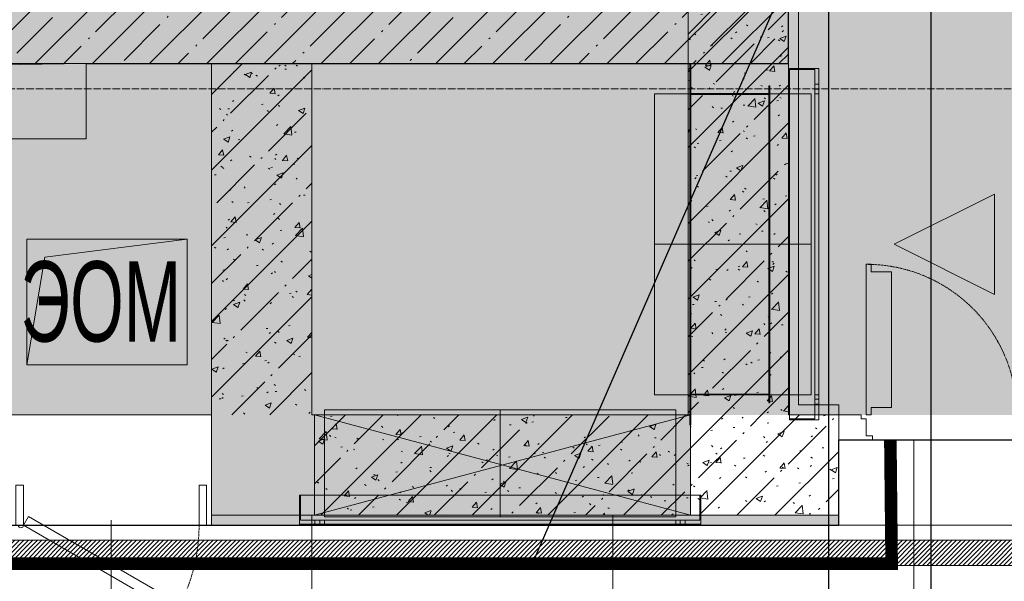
# Model space of a CAD drawing. Header units: millimetres. Extents: x -551130 to 178656, y -69521 to 202936.
# Tile 210 of 256: x -166985 to -165023, y 167888 to 169007. Entities that reach past the tile are written whole.
import ezdxf
from ezdxf import colors
from ezdxf.entities.mleader import LeaderData, LeaderLine
from ezdxf.math import Vec2, Vec3

# ---------------------------------------------------------------- set-up
doc = ezdxf.new("R2010")
doc.units = ezdxf.units.MM
for name, pattern in [('( Hidden )', [0.375, 0.25, -0.125]), ('-D1-02х01', [3, 2, -1]), ('-D1-03x03', [6, 3, -3]), ('-D1d1-15x02', [19, 15, -2, 0, -2]), ('DASHDOT', [25.4, 12.7, -6.35, 0, -6.35])]:
    doc.linetypes.add(name, pattern=pattern)
doc.layers.get('Defpoints').update_dxf_attribs({"color": 31})
for name, color, linetype, lineweight in [('_0', 7, 'Continuous', 13), ('A-DETL-GENF', 7, 'Continuous', 5), ('A-DOOR', 7, 'Continuous', 5), ('A-DOOR-IDEN', 7, 'Continuous', 9), ('A-GENM-HDLN', 7, '-D1-03x03', 5), ('A-GLAZ', 7, 'Continuous', 5), ('A-WALL', 7, 'Continuous', 5), ('A-WALL-FNSH', 8, 'Continuous', 5), ('dim_pot', 183, 'Continuous', 9), ('dim_razv', 93, 'DASHDOT', 9), ('I-WALL', 7, 'Continuous', 5), ('M-EQPM', 7, 'Continuous', 5), ('M-EQPM-IDEN', 7, 'Continuous', 5), ('pot', 183, 'Continuous', 15), ('pot sh', 183, 'Continuous', 15), ('S-GRID', 7, 'Continuous', 5)]:
    doc.layers.add(name, color=color, linetype=linetype, lineweight=lineweight)
doc.layers.add('PDF11_0', color=30, linetype='Continuous', true_color=0xff7f00)
doc.layers.add('PDF7_Geometry', color=7, linetype='Continuous', true_color=0xaaaaaa)
doc.layers.add('pol', color=7, linetype='Continuous', lineweight=15, true_color=0x738991)
doc.layers.add('Сводный план', color=1, linetype='Continuous', lineweight=0, true_color=0xff0000)
doc.styles.add('Arial Narrow_1', font='txt', dxfattribs={"width": 0.75, "height": 200})
doc.styles.add('In tre', font='isocpeur.ttf', dxfattribs={"width": 0.8, "oblique": 10})
pattern_1 = [(45, (-192252.93, 158219.39), (-75.43415, 75.43415), [106.68, -17.78, 3.556, -17.78]), (45, (-192252.93, 158294.77), (-75.43415, 75.43415), []), (50, (-192252.93, 158219.39), (127.5292, -11.15758), [13.335, -146.685]), (355, (-192252.93, 158219.39), (-24.66966, 133.74), [10.668, -117.348]), (100.451, (-192242.31, 158218.46), (102.85973, 122.5818), [11.333, -124.663]), (46.184, (-192252.93, 158254.95), (189.75516, -29.4304), [20.002, -220.027]), (96.636, (-192237.12, 158252.5), (166.1822, 173.1996), [17, -186.995]), (351.184, (-192252.93, 158254.95), (166.1839, 173.1976), [16.002, -176.022]), (21, (-192235.15, 158246.06), (106.13027, -71.58603), [13.335, -146.685]), (326, (-192235.15, 158246.06), (43.2619, 128.93175), [10.668, -117.348]), (71.451, (-192226.31, 158240.09), (149.392, 57.34505), [11.333, -124.663]), (37.5, (-192252.935, 158219.386), (2.16223, 59.18836), [3.353, -112.573, 3.353, -115.773, -117.792]), (37.5, (-192252.935, 158219.386), (2.16223, 59.18836), [-235.052, 3.353, -114.44]), (7.5, (-192252.935, 158219.386), (46.77386, 70.12615), [3.353, -64.567, 3.353, -109.906, -44.894]), (7.5, (-192252.935, 158219.386), (46.77386, 70.12615), [-181.178, 3.353, -41.542]), (327.5, (-192292.584, 158219.386), (94.91367, -4.01009), [3.353, -41.097, 3.353, -135.331, -184.023]), (327.5, (-192292.584, 158219.386), (94.91367, -4.01009), [-183.134, 3.353, -180.67]), (317.5, (-192310.36, 158219.386), (103.69057, 17.79882), [3.353, -54.432, 3.353, -88.748, -130.683]), (317.5, (-192310.36, 158219.386), (103.69057, 17.79882), [-149.885, 3.353, -127.33])]

# ---------------------------------------------------------------- blocks, each defined once
blk = doc.blocks.new('ghftytytd')
at = {"layer": 'PDF7_Geometry', "color": 3, "lineweight": 18, "true_color": 0x00ff00}
for points in [[(26653, 9930), (26653, 10650), (26655, 10650), (26653, 10650), (26653, 9930), (26655, 9930)], [(26655, 10650), (26655, 9930)], [(26910.2, 10640), (26910.2, 9940), (26852.2, 9940), (26910.2, 9940), (26910.2, 10640), (26852.2, 10640)], [(26852.2, 9940), (26852.2, 10640)], [(26852.2, 9942), (26902.2, 9942), (26852.2, 9942), (26852.2, 10638), (26902.2, 10638), (26852.2, 10638)], [(26902.2, 9942), (26902.2, 10638)], [(26811, 9974), (26811, 10606), (26813, 10606), (26811, 10606), (26811, 9974), (26813, 9974), (26813, 10606), (26813, 9974)], [(26902.2, 10609), (26910.2, 10609)], [(26902.2, 10609), (26902.2, 10608.8), (26902.2, 10608.3), (26902.2, 10607.5), (26902.2, 10606.5), (26902.2, 10605.3), (26902.2, 10604), (26902.2, 10602.7), (26902.2, 10601.5), (26902.2, 10600.5), (26902.2, 10599.6), (26902.2, 10599.1), (26902.2, 10599), (26902.2, 10599.1), (26902.2, 10599.6), (26902.2, 10600.5), (26902.2, 10601.5), (26902.2, 10602.7), (26902.2, 10604), (26902.2, 10605.3), (26902.2, 10606.5), (26902.2, 10607.5), (26902.2, 10608.3), (26902.2, 10608.8)], [(26910.2, 10599), (26902.2, 10599)], [(26910.2, 10599), (26910.2, 10599.1), (26910.2, 10599.6), (26910.2, 10600.5), (26910.2, 10601.5), (26910.2, 10602.7), (26910.2, 10604), (26910.2, 10605.3), (26910.2, 10606.5), (26910.2, 10607.5), (26910.2, 10608.3), (26910.2, 10608.8), (26910.2, 10609), (26910.2, 10608.8), (26910.2, 10608.3), (26910.2, 10607.5), (26910.2, 10606.5), (26910.2, 10605.3), (26910.2, 10604), (26910.2, 10602.7), (26910.2, 10601.5), (26910.2, 10600.5), (26910.2, 10599.6), (26910.2, 10599.1)], [(26583, 9990), (26583, 10590)], [(26653, 10590.1), (26813, 10590.1)], [(26653, 10590.1), (26653, 10589.9)], [(26653, 9990), (26653, 10590)], [(26653, 10589.9), (26813, 10589.9)], [(26813, 9991.5), (26813, 10588.5), (26653, 10588.5), (26813, 10588.5), (26813, 9991.5), (26653, 9991.5)], [(26653, 10588.5), (26653, 9991.5)], [(26655, 9990), (26655, 10590), (26811, 10590), (26655, 10590), (26655, 9990), (26811, 9990)], [(26811, 10590), (26811, 9990)], [(26813, 10590.1), (26813, 10589.9)], [(26895.2, 10590), (26895.2, 9990)], [(26902.2, 9990), (26910.2, 9990), (26902.2, 9990), (26902.2, 10590), (26910.2, 10590), (26902.2, 10590)], [(26910.2, 9990), (26910.2, 10590)], [(27260.2, 10190), (27060.2, 10290), (27260.2, 10390)], [(27260.2, 10390), (27260.2, 10190), (27060.2, 10290)], [(26653, 9990), (26583, 9990)], [(26653, 9990.1), (26813, 9990.1)], [(26653, 9990.1), (26653, 9989.9)], [(26653, 9990), (26895.2, 9990)], [(26653, 9989.9), (26813, 9989.9)], [(26813, 9990.1), (26813, 9989.9)], [(26902.2, 9981), (26910.2, 9981)], [(26902.2, 9981), (26902.2, 9980.8), (26902.2, 9980.3), (26902.2, 9979.5), (26902.2, 9978.5), (26902.2, 9977.3), (26902.2, 9976), (26902.2, 9974.7), (26902.2, 9973.5), (26902.2, 9972.5), (26902.2, 9971.6), (26902.2, 9971.1), (26902.2, 9971), (26902.2, 9971.1), (26902.2, 9971.6), (26902.2, 9972.5), (26902.2, 9973.5), (26902.2, 9974.7), (26902.2, 9976), (26902.2, 9977.3), (26902.2, 9978.5), (26902.2, 9979.5), (26902.2, 9980.3), (26902.2, 9980.8)], [(26910.2, 9971), (26902.2, 9971)], [(26910.2, 9971), (26910.2, 9971.1), (26910.2, 9971.6), (26910.2, 9972.5), (26910.2, 9973.5), (26910.2, 9974.7), (26910.2, 9976), (26910.2, 9977.3), (26910.2, 9978.5), (26910.2, 9979.5), (26910.2, 9980.3), (26910.2, 9980.8), (26910.2, 9981), (26910.2, 9980.8), (26910.2, 9980.3), (26910.2, 9979.5), (26910.2, 9978.5), (26910.2, 9977.3), (26910.2, 9976), (26910.2, 9974.7), (26910.2, 9973.5), (26910.2, 9972.5), (26910.2, 9971.6), (26910.2, 9971.1)], [(25925, 9960), (26625, 9960)], [(25925, 9747), (25925, 9960)], [(26625, 9747), (26625, 9960)], [(26675, 9732), (25875, 9732), (25875, 9790), (25875, 9732), (26675, 9732), (26675, 9790)], [(25875, 9790), (26675, 9790)], [(25877, 9790), (25877, 9740), (25877, 9790), (26673, 9790), (26673, 9740), (26673, 9790)], [(25877, 9740), (26673, 9740)], [(25906, 9732), (25906, 9740)], [(25916, 9740), (25915.8, 9740), (25915.3, 9740), (25914.5, 9740), (25913.5, 9740), (25912.3, 9740), (25911, 9740), (25909.7, 9740), (25908.5, 9740), (25907.4, 9740), (25906.6, 9740), (25906.1, 9740), (25906, 9740), (25906.1, 9740), (25906.6, 9740), (25907.4, 9740), (25908.5, 9740), (25909.7, 9740), (25911, 9740), (25912.3, 9740), (25913.5, 9740), (25914.5, 9740), (25915.3, 9740), (25915.8, 9740)], [(25916, 9740), (25916, 9732)], [(25925, 9747), (26625, 9747)], [(25925, 9740), (25925, 9732), (25925, 9740), (26625, 9740), (26625, 9732), (26625, 9740)], [(26634, 9732), (26634, 9740)], [(26644, 9740), (26643.8, 9740), (26643.3, 9740), (26642.5, 9740), (26641.5, 9740), (26640.3, 9740), (26639, 9740), (26637.7, 9740), (26636.5, 9740), (26635.4, 9740), (26634.6, 9740), (26634.2, 9740), (26634, 9740), (26634.2, 9740), (26634.6, 9740), (26635.4, 9740), (26636.5, 9740), (26637.7, 9740), (26639, 9740), (26640.3, 9740), (26641.5, 9740), (26642.5, 9740), (26643.3, 9740), (26643.8, 9740)], [(26644, 9740), (26644, 9732)], [(25906, 9732), (25906.1, 9732), (25906.6, 9732), (25907.4, 9732), (25908.5, 9732), (25909.7, 9732), (25911, 9732), (25912.3, 9732), (25913.5, 9732), (25914.5, 9732), (25915.3, 9732), (25915.8, 9732), (25916, 9732), (25915.8, 9732), (25915.3, 9732), (25914.5, 9732), (25913.5, 9732), (25912.3, 9732), (25911, 9732), (25909.7, 9732), (25908.5, 9732), (25907.4, 9732), (25906.6, 9732), (25906.1, 9732)], [(25925, 9732), (26625, 9732)], [(26634, 9732), (26634.2, 9732), (26634.6, 9732), (26635.4, 9732), (26636.5, 9732), (26637.7, 9732), (26639, 9732), (26640.3, 9732), (26641.5, 9732), (26642.5, 9732), (26643.3, 9732), (26643.8, 9732), (26644, 9732), (26643.8, 9732), (26643.3, 9732), (26642.5, 9732), (26641.5, 9732), (26640.3, 9732), (26639, 9732), (26637.7, 9732), (26636.5, 9732), (26635.4, 9732), (26634.6, 9732), (26634.2, 9732)]]:
    blk.add_lwpolyline(points, close=True, dxfattribs=at)
for points in [[(26902.2, 10609), (26902.2, 10608.8), (26902.2, 10608.3), (26902.2, 10607.5), (26902.2, 10606.5), (26902.2, 10605.3), (26902.2, 10604), (26902.2, 10602.7), (26902.2, 10601.5), (26902.2, 10600.5), (26902.2, 10599.6), (26902.2, 10599.1), (26902.2, 10599)], [(26902.2, 10599), (26902.2, 10599.1), (26902.2, 10599.6), (26902.2, 10600.5), (26902.2, 10601.5), (26902.2, 10602.7), (26902.2, 10604), (26902.2, 10605.3), (26902.2, 10606.5), (26902.2, 10607.5), (26902.2, 10608.3), (26902.2, 10608.8), (26902.2, 10609)], [(26910.2, 10599), (26910.2, 10599.1), (26910.2, 10599.6), (26910.2, 10600.5), (26910.2, 10601.5), (26910.2, 10602.7), (26910.2, 10604), (26910.2, 10605.3), (26910.2, 10606.5), (26910.2, 10607.5), (26910.2, 10608.3), (26910.2, 10608.8), (26910.2, 10609)], [(26910.2, 10609), (26910.2, 10608.8), (26910.2, 10608.3), (26910.2, 10607.5), (26910.2, 10606.5), (26910.2, 10605.3), (26910.2, 10604), (26910.2, 10602.7), (26910.2, 10601.5), (26910.2, 10600.5), (26910.2, 10599.6), (26910.2, 10599.1), (26910.2, 10599)], [(26583, 10590), (26653, 10590)], [(26583, 10590), (26653, 10590)], [(26813, 10590), (26653, 10590)], [(26653, 10590), (26653, 9990)], [(26653, 9990), (26653, 10590)], [(26653, 10590), (26813, 10590)], [(26653, 10590), (26653, 9990)], [(26653, 9990), (26653, 10590)], [(26653, 10590), (26895.2, 10590)], [(26895.2, 10590), (26653, 10590)], [(26653, 10590), (26813, 10590)], [(26813, 10590), (26653, 10590)], [(26653, 9990), (26653, 10590)], [(26653, 10590), (26813, 10590)], [(26813, 10590), (26653, 10590)], [(26653, 10590), (26653, 9990)], [(26653, 9990), (26653, 10590)], [(26653, 10590), (26813, 10590)], [(26653, 9990), (26653, 10590)], [(26653, 10590), (26813, 10590)], [(26813, 9990), (26813, 10590)], [(26813, 10590), (26813, 9990)], [(26813, 10590), (26813, 9990)], [(26813, 9990), (26813, 10590)], [(26813, 10590), (26813, 9990)], [(26813, 10590), (26813, 9990)], [(26895.2, 10290), (26653, 10290), (26583, 10290)], [(26653, 9990), (26813, 9990)], [(26813, 9990), (26653, 9990)], [(26653, 9990), (26813, 9990)], [(26813, 9990), (26653, 9990)], [(26813, 9990), (26653, 9990)], [(26653, 9990), (26813, 9990)], [(26813, 9990), (26653, 9990)], [(26813, 9990), (26653, 9990)], [(26902.2, 9981), (26902.2, 9980.8), (26902.2, 9980.3), (26902.2, 9979.5), (26902.2, 9978.5), (26902.2, 9977.3), (26902.2, 9976), (26902.2, 9974.7), (26902.2, 9973.5), (26902.2, 9972.5), (26902.2, 9971.6), (26902.2, 9971.1), (26902.2, 9971)], [(26902.2, 9971), (26902.2, 9971.1), (26902.2, 9971.6), (26902.2, 9972.5), (26902.2, 9973.5), (26902.2, 9974.7), (26902.2, 9976), (26902.2, 9977.3), (26902.2, 9978.5), (26902.2, 9979.5), (26902.2, 9980.3), (26902.2, 9980.8), (26902.2, 9981)], [(26910.2, 9971), (26910.2, 9971.1), (26910.2, 9971.6), (26910.2, 9972.5), (26910.2, 9973.5), (26910.2, 9974.7), (26910.2, 9976), (26910.2, 9977.3), (26910.2, 9978.5), (26910.2, 9979.5), (26910.2, 9980.3), (26910.2, 9980.8), (26910.2, 9981)], [(26910.2, 9981), (26910.2, 9980.8), (26910.2, 9980.3), (26910.2, 9979.5), (26910.2, 9978.5), (26910.2, 9977.3), (26910.2, 9976), (26910.2, 9974.7), (26910.2, 9973.5), (26910.2, 9972.5), (26910.2, 9971.6), (26910.2, 9971.1), (26910.2, 9971)], [(26275, 9747), (26275, 9960)], [(25916, 9740), (25915.8, 9740), (25915.3, 9740), (25914.5, 9740), (25913.5, 9740), (25912.3, 9740), (25911, 9740), (25909.7, 9740), (25908.5, 9740), (25907.4, 9740), (25906.6, 9740), (25906.1, 9740), (25906, 9740)], [(25906, 9740), (25906.1, 9740), (25906.6, 9740), (25907.4, 9740), (25908.5, 9740), (25909.7, 9740), (25911, 9740), (25912.3, 9740), (25913.5, 9740), (25914.5, 9740), (25915.3, 9740), (25915.8, 9740), (25916, 9740)], [(26644, 9740), (26643.8, 9740), (26643.3, 9740), (26642.5, 9740), (26641.5, 9740), (26640.3, 9740), (26639, 9740), (26637.7, 9740), (26636.5, 9740), (26635.4, 9740), (26634.6, 9740), (26634.2, 9740), (26634, 9740)], [(26634, 9740), (26634.2, 9740), (26634.6, 9740), (26635.4, 9740), (26636.5, 9740), (26637.7, 9740), (26639, 9740), (26640.3, 9740), (26641.5, 9740), (26642.5, 9740), (26643.3, 9740), (26643.8, 9740), (26644, 9740)], [(25906, 9732), (25906.1, 9732), (25906.6, 9732), (25907.4, 9732), (25908.5, 9732), (25909.7, 9732), (25911, 9732), (25912.3, 9732), (25913.5, 9732), (25914.5, 9732), (25915.3, 9732), (25915.8, 9732), (25916, 9732)], [(25916, 9732), (25915.8, 9732), (25915.3, 9732), (25914.5, 9732), (25913.5, 9732), (25912.3, 9732), (25911, 9732), (25909.7, 9732), (25908.5, 9732), (25907.4, 9732), (25906.6, 9732), (25906.1, 9732), (25906, 9732)], [(26634, 9732), (26634.2, 9732), (26634.6, 9732), (26635.4, 9732), (26636.5, 9732), (26637.7, 9732), (26639, 9732), (26640.3, 9732), (26641.5, 9732), (26642.5, 9732), (26643.3, 9732), (26643.8, 9732), (26644, 9732)], [(26644, 9732), (26643.8, 9732), (26643.3, 9732), (26642.5, 9732), (26641.5, 9732), (26640.3, 9732), (26639, 9732), (26637.7, 9732), (26636.5, 9732), (26635.4, 9732), (26634.6, 9732), (26634.2, 9732), (26634, 9732)]]:
    blk.add_lwpolyline(points, dxfattribs=at)
blk = doc.blocks.new('hgkjgkkl')
at = {"layer": 'PDF11_0', "lineweight": 25}
blk.add_lwpolyline([(29957.3, 19543.3), (27197.2, 19543.3), (27197.2, 17733.5), (26922, 17733.5), (26922, 19543.3), (20798.5, 19543.3), (20798.5, 19181.3), (20436.5, 19181.3), (20436.5, 19543.3), (19420.5, 19543.3), (19420.5, 9311.3), (26930.5, 9311.3), (26930.5, 11017.3), (27133.7, 11017.3), (27133.7, 9311.3), (30395.5, 9311.3)], dxfattribs=at)
blk = doc.blocks.new('A_DOR_Door - INT_1_Double_50_1450Wx2200_ЛК-7183141-50_AS_M_L17')
at = {"layer": 'A-DOOR'}
for p, q in [((-725, -50), (-658, -50)), ((-725, -100), (-725, -50)), ((-670, -58), (-670, -92)), ((-658, -58), (-670, -58)), ((-658, -50), (-658, -58)), ((658, -50), (725, -50)), ((658, -58), (658, -50)), ((670, -58), (658, -58)), ((670, -92), (670, -58)), ((725, -50), (725, -100)), ((-680, -92), (-680, -100)), ((-670, -92), (-680, -92)), ((680, -92), (670, -92)), ((680, -100), (680, -92)), ((-680, -100), (-725, -100)), ((-670, -100), (-670, -1140)), ((-660, -100), (-670, -100)), ((-670, -100), (-670, -190)), ((-660, -115), (-660, -100)), ((-620, -115), (-660, -115)), ((-620, -190), (-620, -115)), ((620, -115), (660, -115)), ((620, -190), (620, -115)), ((660, -100), (670, -100)), ((660, -115), (660, -100)), ((670, -100), (670, -400)), ((670, -100), (670, -190)), ((725, -100), (680, -100)), ((-670, -190), (-670, -1050)), ((-620, -1050), (-620, -190)), ((620, -310), (620, -190)), ((670, -190), (670, -310)), ((620, -385), (620, -310)), ((670, -310), (670, -400)), ((660, -385), (620, -385)), ((660, -400), (660, -385)), ((670, -400), (660, -400)), ((-670, -1050), (-670, -1140)), ((-620, -1125), (-620, -1050)), ((-660, -1140), (-660, -1125)), ((-660, -1125), (-620, -1125)), ((-670, -1140), (-660, -1140))]:
    blk.add_line(p, q, dxfattribs=at)
at = {"layer": 'A-DOOR', "linetype": '-D1-02х01'}
for centre, radius, start, end in [((-670, -100), 1040, 270, 0), ((670, -100), 300, 180, 270)]:
    blk.add_arc(centre, radius, start, end, dxfattribs=at)
blk = doc.blocks.new('A_MEQ_OpeningWall-Rectangular - ОВ-5349252-50_AS_M_L17')
at = {"layer": 'A-DETL-GENF', "true_color": 0x808080, "transparency": 33554534}
blk.add_hatch(color=8, dxfattribs=at).paths.add_polyline_path([(366.9, 100), (-250, 100), (-250, -100), (500, -100), (500, 100)])
at = {"layer": 'A-DETL-GENF'}
for p, q in [((500, 100), (-250, -100)), ((-250, 100), (500, -100)), ((500, 100), (-250, 100)), ((-250, 100), (-250, -100)), ((500, -100), (500, 100)), ((-250, -100), (500, -100))]:
    blk.add_line(p, q, dxfattribs=at)
at = {"layer": 'A-GLAZ'}
for p, q in [((-250, 100), (-250, -100)), ((500, 100), (500, -100))]:
    blk.add_line(p, q, dxfattribs=at)
blk = doc.blocks.new('A_MEQ_OpeningShaft-Rectangular - ЭОМ-4654336-50_AS_M_L17')
at = {"layer": 'A-DETL-GENF', "linetype": '-D1-03x03'}
blk.add_hatch(color=256, dxfattribs=at).paths.add_polyline_path([(0, -150), (21.4, -21.4), (1550, 0), (0, 0)])
at = {"layer": 'A-DETL-GENF'}
for p, q in [((1550, 0), (21.4, -21.4)), ((1550, -150), (1550, 0)), ((1550, 0), (0, 0)), ((0, 0), (0, -150)), ((21.4, -21.4), (1550, 0)), ((1550, 0), (1550, -150)), ((21.4, -21.4), (0, -150)), ((0, -150), (21.4, -21.4)), ((0, -150), (1550, -150)), ((0, -150), (1550, -150))]:
    blk.add_line(p, q, dxfattribs=at)
at = {"layer": 'A-GENM-HDLN'}
for p, q in [((1550, 0), (0, 0)), ((0, 0), (0, -150)), ((1550, -150), (1550, 0)), ((0, -150), (1550, -150))]:
    blk.add_line(p, q, dxfattribs=at)
blk = doc.blocks.new('A_MEQ_OpeningShaft-Rectangular - ЭОМ-7331879-50_AS_M_L17')
at = {"layer": 'A-DETL-GENF', "linetype": '-D1-03x03'}
blk.add_hatch(color=256, dxfattribs=at).paths.add_polyline_path([(0, -250), (35.7, -35.7), (320, 0), (0, 0)])
at = {"layer": 'A-DETL-GENF'}
for p, q in [((320, 0), (35.7, -35.7)), ((320, -250), (320, 0)), ((320, 0), (0, 0)), ((0, 0), (0, -250)), ((35.7, -35.7), (320, 0)), ((320, 0), (320, -250)), ((35.7, -35.7), (0, -250)), ((0, -250), (35.7, -35.7)), ((0, -250), (320, -250)), ((0, -250), (320, -250))]:
    blk.add_line(p, q, dxfattribs=at)
at = {"layer": 'A-GENM-HDLN'}
for p, q in [((320, 0), (0, 0)), ((0, 0), (0, -250)), ((320, -250), (320, 0)), ((0, -250), (320, -250))]:
    blk.add_line(p, q, dxfattribs=at)
blk = doc.blocks.new('A_MEQ_DoorWall - ОВ-7420729-50_AS_M_L17')
at = {"layer": 'A-DOOR'}
for p, q in [((-65, 70), (-50, 70)), ((-65, -10), (-65, 70)), ((-50, 70), (-50, -10)), ((300, 70), (315, 70)), ((300, -10), (300, 70)), ((315, 70), (315, -10)), ((-75, -10), (-75, 10)), ((-50, -10), (-40, 7.3)), ((-40, 7.3), (263.1, -167.7)), ((325, -10), (325, 10)), ((-50, -10), (-65, -10)), ((253.1, -185), (-50, -10)), ((315, -10), (300, -10)), ((263.1, -167.7), (253.1, -185))]:
    blk.add_line(p, q, dxfattribs=at)
blk.add_arc((-55, -10), 5, 180, 0, dxfattribs=at)
at = {"layer": 'A-DOOR', "linetype": '-D1-02х01'}
blk.add_arc((-50, -10), 350, 330, 0, dxfattribs=at)

msp = doc.modelspace()

# ---------------------------------------------------------------- hatches: boundary and pattern name
at = {"layer": '_0', "transparency": 33554534}
h = msp.add_hatch(color=252, dxfattribs=at)
h.dxf.hatch_style = 1
h.paths.add_polyline_path([(-186504.2, 164969.4), (-186502.9, 167869.4), (-186002.9, 167869.4), (-186002.9, 168219.4), (-183952.9, 168219.4), (-183952.9, 172269.4), (-179002.9, 172269.4), (-179002.9, 170769.4), (-177452.9, 170769.4), (-177452.9, 177169.4), (-185852.9, 177169.4), (-185852.9, 178969.4), (-186852.9, 178969.4), (-186852.9, 180969.4), (-184102.9, 180969.4), (-184102.9, 180269.4), (-183352.9, 180269.4), (-183352.9, 179219.4), (-163952.9, 179219.4), (-163952.9, 180969.4), (-160672.9, 180969.4), (-160672.9, 178969.4), (-161752.9, 178969.4), (-161752.9, 177169.4), (-169752.9, 177169.4), (-169752.9, 168219.4), (-161802.9, 168219.4), (-161802.9, 167819.4), (-161302.9, 167819.4), (-161302.9, 164969.4), (-163402.9, 164969.4), (-163402.9, 166169.4), (-183902.9, 166169.4), (-183902.9, 164969.4)], flags=16)
h.paths.add_polyline_path([(-192753.7, 187670.2), (-154802.1, 187670.2), (-154802.1, 157718.6), (-192753.7, 157718.6)])
at = {"layer": 'A-WALL'}
h = msp.add_hatch(dxfattribs=at)
h.set_pattern_fill('FP_1', color=256, style=0, pattern_type=2)
h.set_pattern_definition([(45, (-192252.935, 158219.386), (-57.02463, 57.02463), []), (45, (-192195.91, 158219.386), (-57.02463, 57.02463), [100.806, -20.161, 3.353, -16.808])])
h.paths.add_polyline_path([(-167719.6, 168919.4), (-165452.9, 168919.4), (-165452.9, 169119.4), (-168602.9, 169119.4), (-168602.9, 168919.4), (-167752.9, 168919.4)])
at = {"layer": 'I-WALL'}
h = msp.add_hatch(dxfattribs=at)
h.set_pattern_fill('FP_43', color=256, style=0, pattern_type=2)
h.set_pattern_definition(pattern_1)
h.paths.add_polyline_path([(-165452.9, 168219.4), (-165452.9, 170069.4), (-165652.9, 170069.4), (-165652.9, 168219.4), (-165648.1, 168219.4)])
at = {"layer": 'I-WALL', "true_color": 0xf5f3ef}
for points in [[(-165432.9, 168219.4), (-165432.9, 169019.4), (-165452.9, 169019.4), (-165452.9, 168219.4)], [(-165352.9, 168219.4), (-165352.9, 168239.4), (-165432.9, 168239.4), (-165432.9, 168219.4)], [(-165552.9, 167999.4), (-165552.9, 168019.4), (-166502.9, 168019.4), (-166502.9, 167999.4), (-165648.1, 167999.4)]]:
    msp.add_hatch(color=7, dxfattribs=at).paths.add_polyline_path(points)
at = {"layer": 'I-WALL'}
h = msp.add_hatch(dxfattribs=at)
h.set_pattern_fill('FP_43', color=256, style=0, pattern_type=2)
h.set_pattern_definition(pattern_1)
h.paths.add_polyline_path([(-166402.9, 168219.4), (-166402.9, 168919.4), (-166602.9, 168919.4), (-166602.9, 168219.4)])
h = msp.add_hatch(dxfattribs=at)
h.set_pattern_fill('FP_43', color=256, style=0, pattern_type=2)
h.set_pattern_definition(pattern_1)
h.paths.add_polyline_path([(-166502.9, 168019.4), (-166398.1, 168019.4), (-166398.1, 168219.4), (-166602.9, 168219.4), (-166602.9, 168019.4)])
h.paths.add_polyline_path([(-167422.4, 168019.4), (-167002.9, 168019.4), (-167002.9, 168219.4), (-168602.9, 168219.4), (-168602.9, 168019.4), (-168502.9, 168019.4)])
h.paths.add_polyline_path([(-169552.9, 168019.4), (-169552.9, 168219.4), (-169602.9, 168219.4), (-169602.9, 168019.4)])
h = msp.add_hatch(dxfattribs=at)
h.set_pattern_fill('FP_43', color=256, style=0, pattern_type=2)
h.set_pattern_definition(pattern_1)
h.paths.add_polyline_path([(-165652.9, 168019.4), (-165652.9, 168219.4), (-166398.1, 168219.4), (-166398.1, 168019.4), (-166264.9, 168019.4)])
h = msp.add_hatch(dxfattribs=at)
h.set_pattern_fill('FP_43', color=256, style=0, pattern_type=2)
h.set_pattern_definition(pattern_1)
h.paths.add_polyline_path([(-165648.1, 168019.4), (-165648.1, 168219.4), (-165652.9, 168219.4), (-165652.9, 168019.4)])
h = msp.add_hatch(dxfattribs=at)
h.set_pattern_fill('FP_43', color=256, style=0, pattern_type=2)
h.set_pattern_definition(pattern_1)
h.paths.add_polyline_path([(-165552.9, 168019.4), (-165352.9, 168019.4), (-165352.9, 168219.4), (-165648.1, 168219.4), (-165648.1, 168019.4)])
at = {"layer": 'I-WALL', "true_color": 0xf5f3ef}
h = msp.add_hatch(color=7, dxfattribs=at)
h.paths.add_polyline_path([(-166502.9, 167999.4), (-166502.9, 168019.4), (-166602.9, 168019.4), (-166602.9, 167999.4)])
h.paths.add_polyline_path([(-167002.9, 167999.4), (-167002.9, 168019.4), (-168502.9, 168019.4), (-168502.9, 167999.4), (-167422.4, 167999.4)])
h = msp.add_hatch(color=7, dxfattribs=at)
h.paths.add_polyline_path([(-163777.9, 167999.4), (-163777.9, 168019.4), (-163902.9, 168019.4), (-163902.9, 167999.4)])
h.paths.add_polyline_path([(-165552.9, 167999.4), (-165352.9, 167999.4), (-165352.9, 168019.4), (-165552.9, 168019.4)])

# ---------------------------------------------------------------- linework, layer by layer
at = {"layer": 'A-DOOR-IDEN'}
msp.add_line((-166802.9, 168009.4), (-166802.7, 167709.4), dxfattribs=at)
at = {"layer": 'A-WALL', "lineweight": 9}
for p, q in [((-165452.9, 170069.4), (-165452.9, 168219.4)), ((-165652.9, 169119.4), (-165652.9, 168219.4)), ((-166602.9, 168919.4), (-166602.9, 168019.4)), ((-166402.9, 168219.4), (-166402.9, 168919.4)), ((-165452.9, 168219.4), (-165352.9, 168219.4)), ((-165352.9, 168019.4), (-165352.9, 168219.4)), ((-165352.9, 168019.4), (-165552.9, 168019.4))]:
    msp.add_line(p, q, dxfattribs=at)
at = {"layer": 'A-WALL', "lineweight": 25}
for p, q in [((-165452.9, 168919.4), (-165452.9, 169119.4)), ((-166852.9, 168919.4), (-165452.9, 168919.4))]:
    msp.add_line(p, q, dxfattribs=at)
at = {"layer": 'A-WALL', "color": 250, "lineweight": 9, "true_color": 0x333333}
for p, q in [((-165652.9, 168219.4), (-166402.9, 168219.4)), ((-165552.9, 168019.4), (-166602.9, 168019.4))]:
    msp.add_line(p, q, dxfattribs=at)
at = {"layer": 'A-WALL-FNSH'}
for p, q in [((-165432.9, 168239.4), (-165432.9, 170049.4)), ((-165352.9, 168239.4), (-165432.9, 168239.4)), ((-165352.9, 168219.4), (-165352.9, 168239.4)), ((-166602.9, 168019.4), (-166602.9, 167999.4)), ((-165552.9, 168019.4), (-165552.9, 168019.4)), ((-165352.9, 167999.4), (-165352.9, 168019.4)), ((-166602.9, 167999.4), (-165352.9, 167999.4))]:
    msp.add_line(p, q, dxfattribs=at)
at = {"layer": 'Defpoints'}
msp.add_lwpolyline([(-177422.9, 167999.4), (-174582.9, 167999.4), (-174582.9, 168171.7), (-172622.9, 168171.4), (-172622.9, 167999.1), (-165352.9, 167999.4), (-165352.9, 168169.4), (-163902.9, 168169.4)], dxfattribs=at)
at = {"layer": 'I-WALL'}
for p, q in [((-167002.9, 168219.4), (-166602.9, 168219.4)), ((-166627.9, 167999.4), (-166977.9, 167999.4)), ((-166602.9, 167999.4), (-166612.9, 167999.4))]:
    msp.add_line(p, q, dxfattribs=at)
at = {"layer": 'S-GRID', "linetype": '-D1d1-15x02'}
msp.add_line((-195373.9, 168869.4), (-153377.4, 168869.4), dxfattribs=at)

# ---------------------------------------------------------------- block references
at = {"layer": 'A-DOOR', "color": 8, "true_color": 0x7f7f7f, "rotation": 180}
msp.add_blockref('A_DOR_Door - INT_1_Double_50_1450Wx2200_ЛК-7183141-50_AS_M_L17', (-164627.9, 168119.4), dxfattribs=at)
at = {"layer": 'A-DOOR', "color": 8, "true_color": 0x7f7f7f}
msp.add_blockref('A_MEQ_DoorWall - ОВ-7420729-50_AS_M_L17', (-166927.9, 168009.4), dxfattribs=at)
at = {"layer": 'A-GLAZ', "color": 8, "true_color": 0x7f7f7f, "rotation": 180}
msp.add_blockref('A_MEQ_OpeningWall-Rectangular - ОВ-5349252-50_AS_M_L17', (-165898.1, 168119.4), dxfattribs=at)
at = {"layer": 'M-EQPM'}
for name, p in [('A_MEQ_OpeningShaft-Rectangular - ЭОМ-4654336-50_AS_M_L17', (-168402.9, 168919.4)), ('A_MEQ_OpeningShaft-Rectangular - ЭОМ-7331879-50_AS_M_L17', (-166971.3, 168569.4))]:
    msp.add_blockref(name, p, dxfattribs=at)

# ---------------------------------------------------------------- texts
at = {"layer": 'M-EQPM-IDEN', "insert": (-166983.7, 168525.5), "char_height": 160, "width": 402.848, "attachment_point": 1, "style": 'Arial Narrow_1'}
msp.add_mtext('ЭОМ', dxfattribs=at)

# ---------------------------------------------------------------- next in the draw order: leaders
at = {"layer": 'dim_pot', "color": 0, "linetype": 'ByBlock'}
ml = msp.add_multileader_mtext('Standard', dxfattribs=at)
ml.set_content('Подвесной потолок ГКЛ', style='In tre')
ml.set_leader_properties()
ml.build(insert=Vec2(0, 0))
ml.multileader.update_dxf_attribs({"text_left_attachment_type": 6, "text_right_attachment_type": 6, "dogleg_length": 1, "arrow_head_size": 0, "scale": 50})
ctx = ml.context
ctx.base_point, ctx.scale, ctx.char_height, ctx.arrow_head_size, ctx.landing_gap_size, ctx.plane_origin = Vec3(-110800.3, 164845.1), 50, 200, 0, 4.5, Vec3(-119739.1, 169685)
ctx.left_attachment, ctx.right_attachment, ctx.text_align_type = 6, 6, 2
notes = []
notes.append((ctx, [(0, (1, 1, 0), (-110850.3, 164845.1), (1, 0), 50, [(1, [(-111679.3, 168482.6)], 0, [])])]))
ctx.mtext.insert, ctx.mtext.width, ctx.mtext.defined_height, ctx.mtext.alignment, ctx.mtext.flow_direction = Vec3(-108408.5, 165085.1), 2609.327, 696.6, 3, 5
ctx.mtext.has_bg_fill, ctx.mtext.bg_color, ctx.mtext.bg_scale_factor, ctx.mtext.bg_transparency, ctx.mtext.use_window_bg_color = 1, -1027028792, 1.5, 0, 1
for ctx, leaders in notes:
    for number, flags, end, landing, length, lines in leaders:
        leader = LeaderData()
        leader.index, (leader.has_last_leader_line, leader.has_dogleg_vector, leader.attachment_direction) = number, flags
        leader.last_leader_point, leader.dogleg_vector, leader.dogleg_length = Vec3(end), Vec3(landing), length
        for number, points, colour, breaks in lines:
            line = LeaderLine()
            line.index, line.vertices, line.color, line.breaks = number, Vec3.list(points), colors.encode_raw_color(colour), breaks
            leader.lines.append(line)
        ctx.leaders.append(leader)

# ---------------------------------------------------------------- next in the draw order: leaders
ml = msp.add_multileader_mtext('Standard', dxfattribs=at)
ml.set_content('Лючок 500х500 для обслуживания модулей управления клапанами, расположение уточнить по месту', style='In tre')
ml.set_leader_properties()
ml.build(insert=Vec2(0, 0))
ml.multileader.update_dxf_attribs({"text_left_attachment_type": 6, "text_right_attachment_type": 6, "dogleg_length": 1, "arrow_head_size": 0, "scale": 50})
ctx = ml.context
ctx.base_point, ctx.scale, ctx.char_height, ctx.arrow_head_size, ctx.landing_gap_size, ctx.plane_origin = Vec3(-117248.2, 164563.8), 50, 200, 0, 4.5, Vec3(-113883.2, 169681.3)
ctx.left_attachment, ctx.right_attachment, ctx.text_align_type = 6, 6, 2
notes = []
notes.append((ctx, [(1, (1, 1, 0), (-113671.5, 164563.8), (-1, 0), 50, [(1, [(-112790.2, 168469.4)], 0, [])])]))
ctx.mtext.insert, ctx.mtext.width, ctx.mtext.defined_height, ctx.mtext.alignment, ctx.mtext.flow_direction = Vec3(-113726, 164823.8), 3637.528, 407.5, 3, 5
ctx.mtext.has_bg_fill, ctx.mtext.bg_color, ctx.mtext.bg_scale_factor, ctx.mtext.bg_transparency, ctx.mtext.use_window_bg_color = 1, -1027028792, 1.5, 0, 1
for ctx, leaders in notes:
    for number, flags, end, landing, length, lines in leaders:
        leader = LeaderData()
        leader.index, (leader.has_last_leader_line, leader.has_dogleg_vector, leader.attachment_direction) = number, flags
        leader.last_leader_point, leader.dogleg_vector, leader.dogleg_length = Vec3(end), Vec3(landing), length
        for number, points, colour, breaks in lines:
            line = LeaderLine()
            line.index, line.vertices, line.color, line.breaks = number, Vec3.list(points), colors.encode_raw_color(colour), breaks
            leader.lines.append(line)
        ctx.leaders.append(leader)

# ---------------------------------------------------------------- next in the draw order: hatches: boundary and pattern name
at = {"layer": 'pot sh', "linetype": 'ByBlock', "lineweight": 0, "true_color": 0x91caaf}
h = msp.add_hatch(dxfattribs=at)
h.set_pattern_fill('ANSI31', color=253, scale=2, angle=180)
h.set_pattern_definition([(225, (-232889.5126, 158219.386), (4.49012806, -4.49012806), [])])
h.paths.add_polyline_path([(-185782.9, 167969.4), (-162022.9, 167969.4), (-162022.9, 167919.4), (-185782.9, 167919.4)])

# ---------------------------------------------------------------- next in the draw order: linework, layer by layer
at = {"layer": 'pot'}
msp.add_lwpolyline([(-186282.9, 165189.4), (-186282.9, 167649.4), (-185782.9, 167649.4), (-185782.9, 167999.4), (-162022.9, 167999.4), (-162022.9, 167599.4), (-161522.9, 167599.4), (-161522.9, 165189.4), (-163082.9, 165189.4), (-163082.9, 166439.4), (-184222.9, 166439.4), (-184222.9, 165189.4)], close=True, dxfattribs=at)
at = {"layer": 'pot sh'}
msp.add_lwpolyline([(-185782.9, 167969.4), (-162022.9, 167969.4), (-162022.9, 167919.4), (-185782.9, 167919.4)], close=True, dxfattribs=at)

# ---------------------------------------------------------------- next in the draw order: leaders
at = {"layer": 'dim_pot', "color": 0, "linetype": 'ByBlock'}
ml = msp.add_multileader_mtext('Standard', dxfattribs=at)
ml.set_content('Ниша под дымоудаление', style='In tre')
ml.set_leader_properties()
ml.build(insert=Vec2(0, 0))
ml.multileader.update_dxf_attribs({"text_left_attachment_type": 6, "text_right_attachment_type": 6, "dogleg_length": 1, "arrow_head_size": 0, "scale": 50})
ctx = ml.context
ctx.base_point, ctx.scale, ctx.char_height, ctx.arrow_head_size, ctx.landing_gap_size, ctx.plane_origin = Vec3(-178144.1, 165509.4), 50, 200, 0, 4.5, Vec3(-165183.6, 170338.1)
ctx.left_attachment, ctx.right_attachment = 6, 6
notes = []
notes.append((ctx, [(0, (1, 1, 0), (-175649.8, 165509.4), (-1, 0), 50, [(1, [(-174452.9, 169744.4)], 0, [])])]))
ctx.mtext.insert, ctx.mtext.width, ctx.mtext.defined_height, ctx.mtext.flow_direction = Vec3(-178139.6, 165769.4), 2743.59, 636.6, 5
ctx.mtext.has_bg_fill, ctx.mtext.bg_color, ctx.mtext.bg_scale_factor, ctx.mtext.bg_transparency, ctx.mtext.use_window_bg_color = 1, -1027028792, 1.5, 0, 1
for ctx, leaders in notes:
    for number, flags, end, landing, length, lines in leaders:
        leader = LeaderData()
        leader.index, (leader.has_last_leader_line, leader.has_dogleg_vector, leader.attachment_direction) = number, flags
        leader.last_leader_point, leader.dogleg_vector, leader.dogleg_length = Vec3(end), Vec3(landing), length
        for number, points, colour, breaks in lines:
            line = LeaderLine()
            line.index, line.vertices, line.color, line.breaks = number, Vec3.list(points), colors.encode_raw_color(colour), breaks
            leader.lines.append(line)
        ctx.leaders.append(leader)

# ---------------------------------------------------------------- next in the draw order: linework, layer by layer
at = {"layer": 'dim_razv', "color": 1, "linetype": '( Hidden )', "ltscale": 10, "true_color": 0xff0a0a, "const_width": 25}
msp.add_lwpolyline([(-165250, 168170.7), (-165247.4, 167922.9), (-172732.9, 167922.9)], dxfattribs=at)

# ---------------------------------------------------------------- next in the draw order: leaders
at = {"layer": 'dim_razv', "color": 0, "linetype": 'ByBlock'}
ml = msp.add_multileader_mtext('Standard', dxfattribs=at)
ml.set_content('Зеркало на стене, выполнить в один уровень с отделкой стен', style='In tre')
ml.set_leader_properties()
ml.build(insert=Vec2(0, 0))
ml.multileader.update_dxf_attribs({"text_left_attachment_type": 6, "text_right_attachment_type": 6, "dogleg_length": 1, "arrow_head_size": 0, "scale": 50})
ctx = ml.context
ctx.base_point, ctx.scale, ctx.char_height, ctx.arrow_head_size, ctx.landing_gap_size, ctx.plane_origin = Vec3(-175721, 165137.7), 50, 200, 0, 4.5, Vec3(-168263.5, 169169.1)
ctx.left_attachment, ctx.right_attachment = 6, 6
notes = []
notes.append((ctx, [(1, (1, 1, 0), (-175771, 165137.7), (1, 0), 50, [(1, [(-176624, 167922.9)], 0, [])])]))
ctx.mtext.insert, ctx.mtext.width, ctx.mtext.defined_height, ctx.mtext.flow_direction = Vec3(-175716.5, 165377.7), 3092.716, 696.6, 5
ctx.mtext.has_bg_fill, ctx.mtext.bg_color, ctx.mtext.bg_scale_factor, ctx.mtext.bg_transparency, ctx.mtext.use_window_bg_color = 1, -1027028792, 1.5, 0, 1
for ctx, leaders in notes:
    for number, flags, end, landing, length, lines in leaders:
        leader = LeaderData()
        leader.index, (leader.has_last_leader_line, leader.has_dogleg_vector, leader.attachment_direction) = number, flags
        leader.last_leader_point, leader.dogleg_vector, leader.dogleg_length = Vec3(end), Vec3(landing), length
        for number, points, colour, breaks in lines:
            line = LeaderLine()
            line.index, line.vertices, line.color, line.breaks = number, Vec3.list(points), colors.encode_raw_color(colour), breaks
            leader.lines.append(line)
        ctx.leaders.append(leader)

# ---------------------------------------------------------------- next in the draw order: linework, layer by layer
at = {"layer": 'pol'}
msp.add_lwpolyline([(-166402.9, 168019.4), (-166402.9, 167195.3), (-167002.9, 167195.3), (-167002.9, 168019.4)], dxfattribs=at)

# ---------------------------------------------------------------- next in the draw order: leaders
at = {"layer": 'dim_razv', "color": 0, "linetype": 'ByBlock'}
ml = msp.add_multileader_mtext('Standard', dxfattribs=at)
ml.set_content('Плитка керамогранитная, настенная', style='In tre')
ml.set_leader_properties()
ml.build(insert=Vec2(0, 0))
ml.multileader.update_dxf_attribs({"text_left_attachment_type": 6, "text_right_attachment_type": 6, "dogleg_length": 1, "arrow_head_size": 0, "scale": 50})
ctx = ml.context
ctx.base_point, ctx.scale, ctx.char_height, ctx.arrow_head_size, ctx.landing_gap_size, ctx.plane_origin = Vec3(-165184.8, 169596.6), 50, 200, 0, 4.5, Vec3(-163369.2, 169268.5)
ctx.left_attachment, ctx.right_attachment = 6, 6
notes = []
notes.append((ctx, [(1, (1, 1, 0), (-165234.8, 169596.6), (1, 0), 50, [(1, [(-165963.3, 167922.9)], 0, [])])]))
ctx.mtext.insert, ctx.mtext.width, ctx.mtext.defined_height, ctx.mtext.flow_direction = Vec3(-165180.3, 169836.6), 3092.716, 696.6, 5
ctx.mtext.has_bg_fill, ctx.mtext.bg_color, ctx.mtext.bg_scale_factor, ctx.mtext.bg_transparency, ctx.mtext.use_window_bg_color = 1, -1027028792, 1.5, 0, 1
for ctx, leaders in notes:
    for number, flags, end, landing, length, lines in leaders:
        leader = LeaderData()
        leader.index, (leader.has_last_leader_line, leader.has_dogleg_vector, leader.attachment_direction) = number, flags
        leader.last_leader_point, leader.dogleg_vector, leader.dogleg_length = Vec3(end), Vec3(landing), length
        for number, points, colour, breaks in lines:
            line = LeaderLine()
            line.index, line.vertices, line.color, line.breaks = number, Vec3.list(points), colors.encode_raw_color(colour), breaks
            leader.lines.append(line)
        ctx.leaders.append(leader)

# ---------------------------------------------------------------- next in the draw order: linework, layer by layer
at = {"layer": 'pol'}
for points in [[(-165202.9, 168169.4), (-165202.9, 167195.3), (-165802.9, 167195.3), (-165802.9, 168019.4)], [(-164602.9, 168169.4), (-164602.9, 167195.3), (-165202.9, 167195.3), (-165202.9, 168169.4)], [(-165802.9, 168019.4), (-165802.9, 167195.3), (-166402.9, 167195.3), (-166402.9, 168019.4)]]:
    msp.add_lwpolyline(points, dxfattribs=at)

# ---------------------------------------------------------------- next in the draw order: block references
at = {"layer": 'Сводный план'}
for name in ['hgkjgkkl', 'ghftytytd']:
    msp.add_blockref(name, (-192302.9, 158269.4), dxfattribs=at)

doc.saveas('drawing.dxf')
